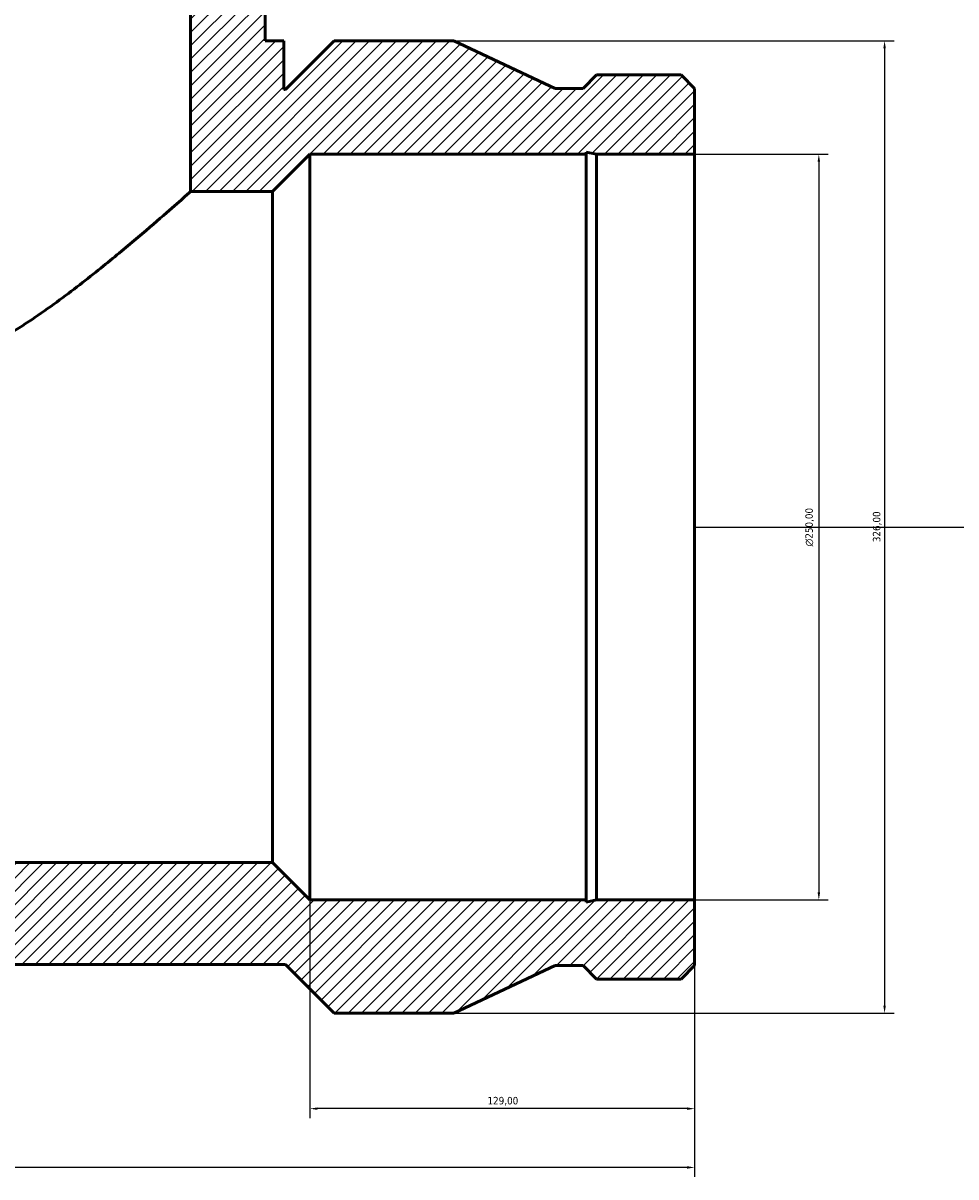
# Model space of a CAD drawing. Header units: millimetres. Extents: x -317 to 1758, y -1168 to 1308.
# Tile 6 of 9: x 617 to 930, y 635 to 1022. Entities that reach past the tile are written whole.
import ezdxf

# ---------------------------------------------------------------- set-up
doc = ezdxf.new("R2010")
doc.units = ezdxf.units.MM
for name, color, linetype, lineweight in [('Dimension (ISO)', 7, 'Continuous', 25), ('Hatch (ISO)', 7, 'Continuous', 18), ('Visible (ISO)', 7, 'Continuous', 50)]:
    doc.layers.add(name, color=color, linetype=linetype, lineweight=lineweight)
doc.styles.add('Note Text (ISO)', font='tahoma.ttf')
doc.dimstyles.new('Default (ISO)', dxfattribs={"dimtxt": 2.5, "dimasz": 2.5, "dimexe": 3.175, "dimexo": 0, "dimgap": 0.762, "dimtad": 1, "dimrnd": 1e-08, "dimzin": 0, "dimtxsty": 'Note Text (ISO)', "dimcen": 0.09, "dimdle": 10, "dimclrd": 256, "dimclre": 256, "dimclrt": 232, "dimazin": 0, "dimtfac": 1.40208, "dimtmove": 0, "dimatfit": 3, "dimfxl": 1, "dimtolj": 1, "dimtzin": 0, "dimlwd": -1, "dimlwe": -1, "dimarcsym": 0})

# ---------------------------------------------------------------- blocks, each defined once
blk = doc.blocks.new('*D7')
at = {"layer": 'Defpoints', "color": 0, "transparency": 16777216}
for p in [(842.03, 977.93), (842.03, 727.93), (883.69, 727.93)]:
    blk.add_point(p, dxfattribs=at)
at = {"layer": 'Dimension (ISO)', "transparency": 16777216}
for p, q in [((842.03, 977.93), (886.87, 977.93)), ((883.69, 975.43), (883.69, 730.43)), ((842.03, 727.93), (886.87, 727.93))]:
    blk.add_line(p, q, dxfattribs=at)
for points in [[(883.28, 975.43), (884.11, 975.43), (883.69, 977.93)], [(883.28, 730.43), (884.11, 730.43), (883.69, 727.93)]]:
    blk.add_solid(points, dxfattribs=at)
at = {"layer": 'Dimension (ISO)', "color": 232, "true_color": 0xca0064, "transparency": 16777216, "insert": (879.17, 846.44), "char_height": 2.5, "attachment_point": 1, "rotation": 90, "style": 'Note Text (ISO)'}
blk.add_mtext('\\A1;\\fAIGDT|b0|i0;\\H2.5000;\\ln\\fTahoma|b0|i0;\\H2.5000;250,00', dxfattribs=at)
blk = doc.blocks.new('*D8')
at = {"layer": 'Defpoints', "color": 0, "transparency": 16777216}
for p in [(761.33, 1015.93), (761.33, 689.93), (905.74, 689.93)]:
    blk.add_point(p, dxfattribs=at)
at = {"layer": 'Dimension (ISO)', "transparency": 16777216}
for p, q in [((761.33, 1015.93), (908.92, 1015.93)), ((905.74, 1013.43), (905.74, 692.43)), ((761.33, 689.93), (908.92, 689.93))]:
    blk.add_line(p, q, dxfattribs=at)
for points in [[(905.32, 1013.43), (906.16, 1013.43), (905.74, 1015.93)], [(905.32, 692.43), (906.16, 692.43), (905.74, 689.93)]]:
    blk.add_solid(points, dxfattribs=at)
at = {"layer": 'Dimension (ISO)', "color": 232, "true_color": 0xca0064, "transparency": 16777216, "insert": (901.81, 847.87), "char_height": 2.5, "attachment_point": 1, "rotation": 90, "style": 'Note Text (ISO)'}
blk.add_mtext('\\A1;326,00', dxfattribs=at)
blk = doc.blocks.new('*D9')
at = {"layer": 'Defpoints', "color": 0, "transparency": 16777216}
for p in [(673.03, 1167.93), (842.03, 852.93), (978.03, 852.93)]:
    blk.add_point(p, dxfattribs=at)
at = {"layer": 'Dimension (ISO)', "transparency": 16777216}
for p, q in [((673.03, 1167.93), (981.21, 1167.93)), ((978.03, 1165.43), (978.03, 855.43)), ((842.03, 852.93), (981.21, 852.93))]:
    blk.add_line(p, q, dxfattribs=at)
for points in [[(977.61, 1165.43), (978.45, 1165.43), (978.03, 1167.93)], [(977.61, 855.43), (978.45, 855.43), (978.03, 852.93)]]:
    blk.add_solid(points, dxfattribs=at)
at = {"layer": 'Dimension (ISO)', "color": 232, "true_color": 0xca0064, "transparency": 16777216, "insert": (974.1, 1005.37), "char_height": 2.5, "attachment_point": 1, "rotation": 90, "style": 'Note Text (ISO)'}
blk.add_mtext('\\A1;315,00', dxfattribs=at)
blk = doc.blocks.new('*D10')
at = {"layer": 'Defpoints', "color": 0, "transparency": 16777216}
for p in [(304.03, 727.93), (842.03, 727.93), (304.03, 638.22)]:
    blk.add_point(p, dxfattribs=at)
at = {"layer": 'Dimension (ISO)', "transparency": 16777216}
for p, q in [((304.03, 727.93), (304.03, 635.04)), ((842.03, 727.93), (842.03, 635.04)), ((839.53, 638.22), (306.53, 638.22))]:
    blk.add_line(p, q, dxfattribs=at)
for points in [[(306.53, 638.64), (306.53, 637.8), (304.03, 638.22)], [(839.53, 638.64), (839.53, 637.8), (842.03, 638.22)]]:
    blk.add_solid(points, dxfattribs=at)
at = {"layer": 'Dimension (ISO)', "color": 232, "true_color": 0xca0064, "transparency": 16777216, "insert": (567.99, 642.16), "char_height": 2.5, "attachment_point": 1, "style": 'Note Text (ISO)'}
blk.add_mtext('\\A1;538,00', dxfattribs=at)
blk = doc.blocks.new('*D11')
at = {"layer": 'Defpoints', "color": 0, "transparency": 16777216}
for p in [(713.03, 727.93), (842.03, 727.93), (713.03, 657.93)]:
    blk.add_point(p, dxfattribs=at)
at = {"layer": 'Dimension (ISO)', "transparency": 16777216}
for p, q in [((713.03, 727.93), (713.03, 654.76)), ((842.03, 727.93), (842.03, 654.76)), ((839.53, 657.93), (715.53, 657.93))]:
    blk.add_line(p, q, dxfattribs=at)
for points in [[(715.53, 658.35), (715.53, 657.52), (713.03, 657.93)], [(839.53, 658.35), (839.53, 657.52), (842.03, 657.93)]]:
    blk.add_solid(points, dxfattribs=at)
at = {"layer": 'Dimension (ISO)', "color": 232, "true_color": 0xca0064, "transparency": 16777216, "insert": (772.58, 661.87), "char_height": 2.5, "attachment_point": 1, "style": 'Note Text (ISO)'}
blk.add_mtext('\\A1;129,00', dxfattribs=at)

msp = doc.modelspace()

# ---------------------------------------------------------------- hatches: boundary and pattern name
at = {"layer": 'Hatch (ISO)'}
h = msp.add_hatch(dxfattribs=at)
h.set_pattern_fill('ANSI31', color=256, scale=25.4, style=0)
h.set_pattern_definition([(45, (0, 0), (-2.245064, 2.245064), [])])
h.paths.add_polyline_path([(673.031, 1167.934), (673.031, 965.434), (700.531, 965.434), (713.031, 977.934), (805.643, 977.934), (805.643, 978.684), (809.169, 977.934), (842.031, 977.934), (842.031, 999.976), (837.484, 1004.524), (809.169, 1004.524), (804.621, 999.976), (795.269, 999.976), (761.331, 1015.934), (721.141, 1015.934), (704.841, 999.634), (704.281, 999.634), (704.281, 1015.934), (698.031, 1015.934), (698.031, 1167.934)])
h.paths.add_polyline_path([(304.031, 999.976), (304.031, 977.934), (336.894, 977.934), (340.419, 978.684), (340.419, 977.934), (433.031, 977.934), (445.531, 965.434), (473.031, 965.434), (473.031, 1167.934), (448.031, 1167.934), (448.031, 1015.934), (441.781, 1015.934), (441.781, 999.634), (441.221, 999.634), (424.921, 1015.934), (384.731, 1015.934), (350.794, 999.976), (341.441, 999.976), (336.894, 1004.524), (308.579, 1004.524)])
h.paths.add_polyline_path([(304.031, 727.934), (304.031, 705.892), (308.579, 701.344), (336.894, 701.344), (341.441, 705.892), (350.794, 705.892), (384.731, 689.934), (424.921, 689.934), (441.221, 706.234), (704.841, 706.234), (721.141, 689.934), (761.331, 689.934), (795.269, 705.892), (804.621, 705.892), (809.169, 701.344), (837.484, 701.344), (842.031, 705.892), (842.031, 727.934), (809.169, 727.934), (805.643, 727.185), (805.643, 727.934), (713.031, 727.934), (700.531, 740.434), (445.531, 740.434), (433.031, 727.934), (340.419, 727.934), (340.419, 727.185), (336.894, 727.934)])

# ---------------------------------------------------------------- linework, layer by layer
at = {"layer": 'Visible (ISO)'}
for p, q in [((673.031, 1167.934), (673.031, 965.434)), ((698.031, 1015.934), (698.031, 1167.934)), ((704.281, 1015.934), (698.031, 1015.934)), ((704.281, 999.634), (704.281, 1015.934)), ((721.141, 1015.934), (704.841, 999.634)), ((761.331, 1015.934), (721.141, 1015.934)), ((795.269, 999.976), (761.331, 1015.934)), ((809.169, 1004.524), (804.621, 999.976)), ((837.484, 1004.524), (809.169, 1004.524)), ((842.031, 999.976), (837.484, 1004.524)), ((704.841, 999.634), (704.281, 999.634)), ((804.621, 999.976), (795.269, 999.976)), ((842.031, 977.934), (842.031, 999.976)), ((700.531, 965.434), (713.031, 977.934)), ((713.031, 977.934), (805.643, 977.934)), ((713.031, 727.934), (713.031, 977.934)), ((805.643, 977.934), (805.643, 978.684)), ((805.643, 978.684), (809.169, 977.934)), ((805.643, 727.934), (805.643, 977.934)), ((809.169, 977.934), (842.031, 977.934)), ((809.169, 727.934), (809.169, 977.934)), ((842.031, 727.934), (842.031, 977.934)), ((673.031, 965.434), (700.531, 965.434)), ((700.531, 740.434), (700.531, 965.434)), ((700.531, 740.434), (445.531, 740.434)), ((713.031, 727.934), (700.531, 740.434)), ((805.643, 727.934), (713.031, 727.934)), ((809.169, 727.934), (805.643, 727.185)), ((805.643, 727.185), (805.643, 727.934)), ((842.031, 727.934), (809.169, 727.934)), ((842.031, 705.892), (842.031, 727.934)), ((441.221, 706.234), (704.841, 706.234)), ((704.841, 706.234), (721.141, 689.934)), ((761.331, 689.934), (795.269, 705.892)), ((795.269, 705.892), (804.621, 705.892)), ((804.621, 705.892), (809.169, 701.344)), ((837.484, 701.344), (842.031, 705.892)), ((809.169, 701.344), (837.484, 701.344)), ((721.141, 689.934), (761.331, 689.934))]:
    msp.add_line(p, q, dxfattribs=at)
msp.add_open_spline([(673.031, 965.434), (673.031, 965.434), (672.342, 964.82), (669.59, 962.384), (667.528, 960.564), (662.263, 955.973), (659.055, 953.198), (651.86, 947.096), (647.872, 943.772), (639.324, 936.864), (634.408, 933), (623.823, 925.206), (618.157, 921.273), (609.236, 915.874), (606.193, 914.161), (599.972, 911.027), (596.793, 909.606), (587.033, 905.998), (580.228, 904.473), (573.031, 904.473)], degree=3, knots=[50.1262933, 50.1262933, 50.1262933, 50.1262933, 52.1445912, 52.1445912, 54.1628891, 54.1628891, 56.181187, 56.181187, 58.1994849, 58.1994849, 60.3583781, 60.3583781, 62.5172713, 62.5172713, 63.5967179, 63.5967179, 64.6761645, 64.6761645, 66.8350577, 66.8350577, 66.8350577, 66.8350577], dxfattribs=at)

# ---------------------------------------------------------------- dimensions: what is measured, and where the dimension line sits
at = {"layer": 'Dimension (ISO)'}
for base, p1, p2, angle, picture, middle in [((978.031, 852.934), (673.031, 1167.934), (842.031, 852.934), 90, '*D9', (978.031, 1010.434)), ((905.74, 689.934), (761.331, 1015.934), (761.331, 689.934), 90, '*D8', (905.74, 852.934)), ((304.031, 638.22), (842.031, 727.934), (304.031, 727.934), 180, '*D10', (573.031, 638.22)), ((713.031, 657.934), (842.031, 727.934), (713.031, 727.934), 180, '*D11', (777.531, 657.934))]:
    dim = msp.add_linear_dim(base=base, p1=p1, p2=p2, angle=angle, dimstyle='Default (ISO)', override={"dimdec": 2, "dimtp": 0, "dimtm": 0, "dimtdec": 2, "dimtofl": 0, "dimatfit": 1}, dxfattribs=at)
    dim.commit()
    dim.dimension.update_dxf_attribs({"geometry": picture, "text_midpoint": middle, "dimtype": 160})
dim = msp.add_linear_dim(base=(883.692, 727.934), p1=(842.031, 977.934), p2=(842.031, 727.934), angle=90, text='\\fAIGDT|b0|i0;\\H2.5000;\\ln\\fTahoma|b0|i0;\\H2.5000;<>', dimstyle='Default (ISO)', override={"dimdec": 2, "dimtp": 0, "dimtm": 0, "dimtdec": 2, "dimtofl": 0, "dimatfit": 1}, dxfattribs=at)
dim.commit()
dim.dimension.update_dxf_attribs({"geometry": '*D7', "text_midpoint": (883.692, 852.934), "dimtype": 160})

doc.saveas('drawing.dxf')
